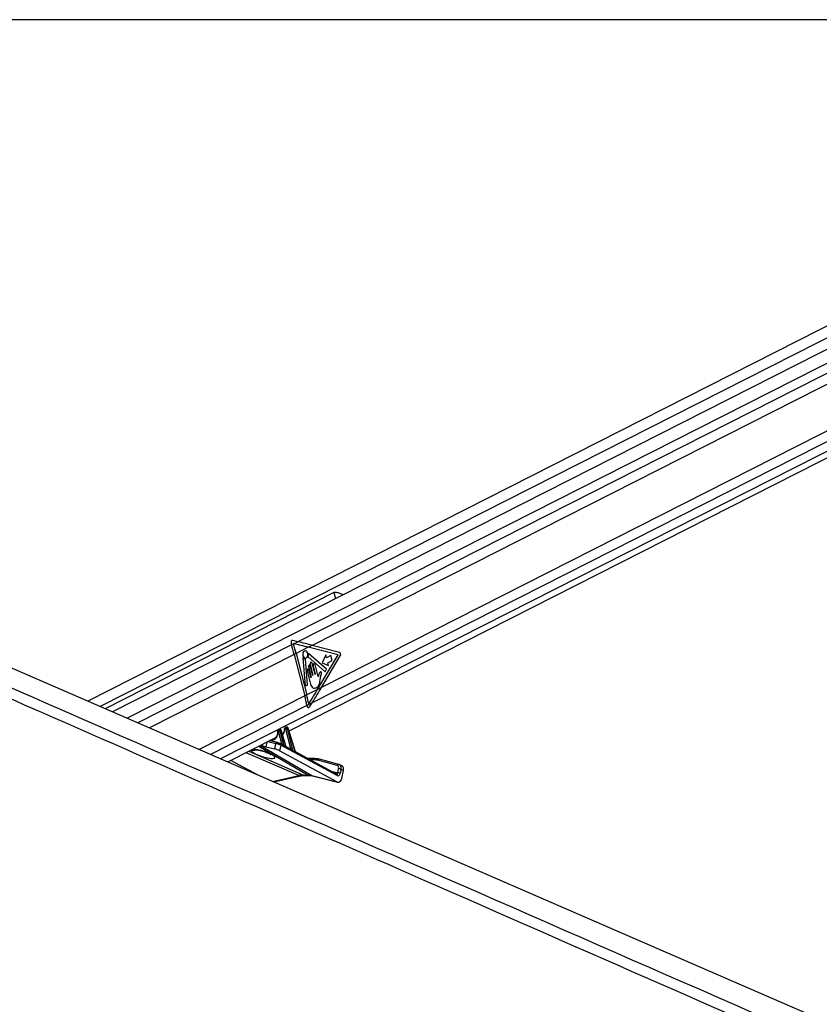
# Model space of a CAD drawing. Header units: millimetres. Extents: x 10 to 13239, y 20 to 10604.
# Tile 36 of 130: x 3136 to 3578, y 3236 to 3781. Entities that reach past the tile are written whole.
import ezdxf

# ---------------------------------------------------------------- set-up
doc = ezdxf.new("R2010")
doc.units = ezdxf.units.MM
doc.layers.add('COMPONENT_GEOMETRY', color=7, linetype='Continuous')
doc.styles.add('SLDTEXTSTYLE0', font='TXT', dxfattribs={"width": 0.75})
doc.dimstyles.new('SLDDIMSTYLE1', dxfattribs={"dimtxt": 75, "dimasz": 3.302, "dimexe": 0, "dimexo": 0.0625, "dimgap": 18.75, "dimtad": 0, "dimtih": 1, "dimtoh": 1, "dimdec": 1, "dimrnd": 1e-09, "dimzin": 12, "dimdsep": 46, "dimtxsty": 'SLDTEXTSTYLE0', "dimsah": 1, "dimcen": 0.09, "dimadec": 0, "dimazin": 3, "dimtfac": 1, "dimtdec": 1, "dimtofl": 0, "dimtmove": 0, "dimatfit": 3, "dimfxl": 1, "dimfrac": 2, "dimtolj": 1, "dimtzin": 12, "dimarcsym": 0})

# ---------------------------------------------------------------- blocks, each defined once
blk = doc.blocks.new('_D_5')
at = {"layer": 'COMPONENT_GEOMETRY', "color": 7}
for p, q in [((3876.96, 3780.57), (440.93, 3780.57)), ((444.1, 3780.57), (444.1, 2437.57)), ((294.05, 2422.34), (271.2, 2422.34)), ((271.2, 2422.34), (271.2, 2303.28)), ((594.15, 2422.34), (617.01, 2422.34)), ((617.01, 2422.34), (617.01, 2303.28)), ((271.2, 2303.28), (294.05, 2303.28)), ((617.01, 2303.28), (594.15, 2303.28)), ((444.1, 848.07), (444.1, 2191.06)), ((3787.57, 848.07), (440.93, 848.07))]:
    blk.add_line(p, q, dxfattribs=at)
for points in [[(444.1, 3780.57), (443.59, 3777.27), (444.61, 3777.27)], [(444.1, 848.07), (444.61, 851.37), (443.59, 851.37)]]:
    blk.add_solid(points, dxfattribs=at)
at = {"layer": 'COMPONENT_GEOMETRY', "color": 7, "char_height": 75, "attachment_point": 1, "style": 'SLDTEXTSTYLE0'}
for s, insert in [('9\'7.45"', (294.05, 2399.96)), ('2932.5mm', (197.96, 2287.74))]:
    blk.add_mtext(s, dxfattribs=dict(at, insert=insert))

msp = doc.modelspace()

# ---------------------------------------------------------------- linework, layer by layer
at = {"color": 7, "linetype": 'Continuous', "lineweight": 25}
for p, q in [((3860.76, 3752.49), (3173.21, 3403.41)), ((3867.7, 3743.12), (3186.9, 3397.46)), ((3284.61, 3386.93), (3875.13, 3686.74)), ((3309.43, 3463.46), (3182.88, 3399.21)), ((3285.71, 3435.37), (3285.97, 3434.49)), ((3287.05, 3435.04), (3285.97, 3434.49)), ((3289.47, 3436.27), (3286.62, 3436.97)), ((3286.99, 3435.25), (3287.05, 3435.04)), ((3287.31, 3435.17), (3286.99, 3435.25)), ((3287.31, 3435.17), (3287.05, 3435.04)), ((3289.47, 3436.27), (3287.31, 3435.17)), ((3297.36, 3434.27), (3295.2, 3433.18)), ((3312.41, 3430.4), (3297.36, 3434.27)), ((3288.53, 3429.79), (3287.45, 3429.24)), ((3287.45, 3429.24), (3293.28, 3406.26)), ((3295.2, 3433.18), (3288.53, 3429.79)), ((3288.53, 3429.79), (3294.36, 3406.81)), ((3311.72, 3428.93), (3295.2, 3433.18)), ((3305.31, 3421.13), (3295.5, 3429.57)), ((3300.38, 3409.87), (3311.72, 3428.93)), ((3302.53, 3410.96), (3312.91, 3428.42)), ((3304.89, 3428.94), (3302.83, 3424.56)), ((3305.28, 3427.38), (3304.89, 3428.94)), ((3307.72, 3428.62), (3305.28, 3427.38)), ((3308.43, 3425.82), (3307.72, 3428.62)), ((3292.18, 3427.13), (3293.49, 3411.94)), ((3294.85, 3412.17), (3293.61, 3426.55)), ((3295.18, 3427.89), (3304.62, 3419.52)), ((3296.23, 3423.78), (3297.79, 3417.65)), ((3297.64, 3417.57), (3296.32, 3422.8)), ((3298.93, 3418.23), (3297.37, 3424.36)), ((3297.87, 3423.02), (3299.07, 3418.3)), ((3300.7, 3416.96), (3299.01, 3423.6)), ((3302.83, 3424.56), (3306.39, 3423.03)), ((3306, 3424.58), (3308.43, 3425.82)), ((3306.39, 3423.03), (3306, 3424.58)), ((3294.56, 3420.2), (3296.43, 3412.85)), ((3295.32, 3422.29), (3296.75, 3416.67)), ((3296.61, 3416.59), (3295.56, 3420.71)), ((3301.77, 3414.93), (3302.15, 3417.34)), ((3304.62, 3419.52), (3305.31, 3421.13)), ((3293.49, 3411.94), (3294.85, 3412.17)), ((3294.36, 3406.81), (3293.28, 3406.26)), ((3300.38, 3409.87), (3294.36, 3406.81)), ((3302.53, 3410.96), (3300.38, 3409.87)), ((3297.34, 3402.46), (3294.47, 3401.01)), ((3294.47, 3401.01), (3294.55, 3400.65)), ((3295.96, 3400.28), (3297.34, 3402.46)), ((3278.58, 3386.97), (3278.44, 3386.97)), ((3278.98, 3387.8), (3278.5, 3387.55)), ((3279.14, 3387.84), (3278.66, 3387.59)), ((3278.66, 3387.59), (3278.8, 3387.59)), ((3278.8, 3387.59), (3279.28, 3387.84)), ((3280.57, 3379.77), (3278.81, 3386.74)), ((3279.28, 3387.84), (3279.14, 3387.84)), ((3279.4, 3387.87), (3279.26, 3387.87)), ((3279.99, 3387.16), (3279.49, 3386.91)), ((3279.49, 3386.91), (3281.49, 3378.99)), ((3282.73, 3378.3), (3279.99, 3387.16)), ((3282.94, 3378.17), (3280.12, 3387.29)), ((3280.83, 3385), (3281.11, 3385.15)), ((3282.58, 3388.05), (3282.27, 3388.05)), ((3282.85, 3388.9), (3282.33, 3388.63)), ((3283.01, 3388.94), (3282.49, 3388.67)), ((3282.49, 3388.67), (3282.8, 3388.67)), ((3282.8, 3388.67), (3283.32, 3388.94)), ((3285.5, 3377.13), (3282.81, 3387.82)), ((3283.32, 3388.94), (3283.01, 3388.94)), ((3283.44, 3388.97), (3283.13, 3388.97)), ((3284.03, 3388.26), (3283.49, 3387.98)), ((3283.49, 3387.98), (3286.47, 3376.19)), ((3288.03, 3375.3), (3284.03, 3388.26)), ((3288.21, 3375.27), (3284.16, 3388.39)), ((3250.73, 3369.73), (3277.33, 3383.23)), ((3278.15, 3380.46), (3273.94, 3381.51)), ((3276.62, 3376.95), (3277.24, 3379.82)), ((3278.15, 3380.46), (3278.28, 3380.41)), ((3279.96, 3379), (3279.29, 3375.9)), ((3279.72, 3379.84), (3279.61, 3379.88)), ((3280.73, 3379.29), (3279.72, 3379.84)), ((3311.1, 3362.18), (3279.96, 3379)), ((3271.68, 3378.18), (3276.62, 3376.95)), ((3311.07, 3358.73), (3279.29, 3375.9)), ((3285.47, 3376.73), (3283.02, 3378.06)), ((3288.21, 3375.27), (3288.21, 3375.27)), ((3310.85, 3363.02), (3288.22, 3375.25)), ((3267.13, 3362.6), (3252.39, 3370.57)), ((3298.66, 3371.61), (3294.95, 3371.61)), ((3311.26, 3367.69), (3300.43, 3370.63)), ((3312.19, 3368.32), (3301.36, 3371.26)), ((3312.48, 3368.19), (3312.19, 3368.32)), ((3312.29, 3368.29), (3312.19, 3368.32)), ((3313.87, 3367.52), (3312.54, 3368.19)), ((3311.49, 3363.72), (3311.97, 3365.93)), ((3313.35, 3365.64), (3312.88, 3363.43)), ((3314.68, 3364.97), (3313.35, 3365.64)), ((3313.74, 3360.6), (3314.68, 3364.97)), ((3276.06, 3358.72), (3290.99, 3362.04)), ((3292.59, 3362.47), (3294.76, 3362.47)), ((3293.3, 3362.3), (3295.47, 3362.3)), ((3297.15, 3362.2), (3311.07, 3358.73)), ((3297.54, 3362.05), (3311.45, 3358.58))]:
    msp.add_line(p, q, dxfattribs=at)
at = {"color": 8, "linetype": 'Continuous', "lineweight": 25}
for p, q in [((3866.66, 3748.92), (3180.17, 3400.39)), ((3865.32, 3734.18), (3195.1, 3393.9)), ((3865.07, 3728.5), (3289.47, 3436.27)), ((3865.07, 3722.51), (3297.36, 3434.27)), ((3867.12, 3697.61), (3302.53, 3410.96)), ((3869.4, 3692.91), (3297.34, 3402.46)), ((3872.33, 3689.11), (3246.71, 3371.47)), ((3309.43, 3463.46), (3310.28, 3460.11)), ((3285.97, 3434.49), (3200.98, 3391.34)), ((3287.45, 3429.24), (3207.35, 3388.58)), ((3293.28, 3406.26), (3234.88, 3376.61)), ((3294.47, 3401.01), (3241.1, 3373.91)), ((3272.2, 3380.63), (3271.68, 3378.18)), ((3277.24, 3379.82), (3272.8, 3380.93)), ((3274.12, 3381.6), (3278.13, 3380.46)), ((3278.2, 3380.44), (3280.57, 3379.77)), ((3289.96, 3362.2), (3260.83, 3374.85)), ((3262.33, 3375.61), (3292.59, 3362.47)), ((3294.76, 3362.47), (3267.76, 3378.37)), ((3268.31, 3376.18), (3268.22, 3376.32)), ((3268.8, 3378.9), (3297.15, 3362.2)), ((3283.86, 3377.6), (3285.5, 3377.13)), ((3298, 3370.95), (3296.18, 3370.95)), ((3312.42, 3368.22), (3312.29, 3368.29)), ((3307.89, 3364.62), (3311.49, 3363.72)), ((3275.46, 3358.98), (3289.96, 3362.2)), ((3297.15, 3362.2), (3297.54, 3362.05))]:
    msp.add_line(p, q, dxfattribs=at)
at = {"color": 7, "linetype": 'Continuous', "lineweight": 25, "flags": 128}
for points in [[(2724.92, 3598.19), (2856.72, 3540.93), (3186.13, 3397.79), (3597.9, 3218.88), (3829.87, 3118.09)], [(3293.06, 3431.11), (3292.58, 3430.7), (3292.24, 3430.06), (3292.1, 3429.29), (3292.19, 3428.5), (3292.48, 3427.82), (3292.93, 3427.35), (3293.48, 3427.15), (3294.03, 3427.27), (3294.52, 3427.68), (3294.85, 3428.32), (3294.99, 3429.09), (3294.9, 3429.88), (3294.61, 3430.56), (3294.16, 3431.04), (3293.62, 3431.23), (3293.06, 3431.11)], [(3295.5, 3429.57), (3295.46, 3429.59), (3295.43, 3429.6), (3295.39, 3429.59), (3295.35, 3429.57), (3295.32, 3429.54), (3295.3, 3429.49), (3295.29, 3429.44), (3295.28, 3429.38)], [(3292.42, 3427.31), (3292.38, 3427.34), (3292.34, 3427.36), (3292.3, 3427.36), (3292.26, 3427.34), (3292.22, 3427.3), (3292.2, 3427.25), (3292.19, 3427.19), (3292.18, 3427.13)], [(3296.32, 3422.8), (3296.21, 3423.05), (3296.05, 3423.22), (3295.84, 3423.29), (3295.64, 3423.25), (3295.46, 3423.1), (3295.34, 3422.87), (3295.29, 3422.58), (3295.32, 3422.29)], [(3297.37, 3424.36), (3297.25, 3424.64), (3297.06, 3424.84), (3296.83, 3424.92), (3296.6, 3424.87), (3296.39, 3424.7), (3296.25, 3424.43), (3296.2, 3424.11), (3296.23, 3423.78)], [(3299.01, 3423.6), (3298.89, 3423.88), (3298.7, 3424.08), (3298.47, 3424.16), (3298.23, 3424.11), (3298.03, 3423.94), (3297.89, 3423.67), (3297.83, 3423.35), (3297.87, 3423.02)], [(3295.56, 3420.71), (3295.46, 3420.96), (3295.29, 3421.14), (3295.09, 3421.21), (3294.88, 3421.16), (3294.71, 3421.01), (3294.58, 3420.78), (3294.53, 3420.49), (3294.56, 3420.2)], [(3297.79, 3417.65), (3297.79, 3417.61), (3297.78, 3417.57), (3297.77, 3417.53), (3297.74, 3417.51), (3297.71, 3417.5), (3297.68, 3417.51), (3297.66, 3417.54), (3297.64, 3417.57)], [(3299.07, 3418.3), (3299.07, 3418.26), (3299.07, 3418.22), (3299.05, 3418.18), (3299.02, 3418.16), (3298.99, 3418.15), (3298.96, 3418.16), (3298.94, 3418.19), (3298.93, 3418.23)], [(3296.75, 3416.67), (3296.75, 3416.62), (3296.75, 3416.58), (3296.73, 3416.55), (3296.7, 3416.53), (3296.67, 3416.52), (3296.65, 3416.53), (3296.62, 3416.56), (3296.61, 3416.59)], [(3279.26, 3387.87), (3279.21, 3387.86), (3279.14, 3387.84)], [(3279.4, 3387.87), (3279.35, 3387.86), (3279.28, 3387.84)], [(3283.01, 3388.94), (3283.08, 3388.96), (3283.13, 3388.97)], [(3283.32, 3388.94), (3283.39, 3388.96), (3283.44, 3388.97)], [(3298.9, 3371.56), (3298.76, 3371.6), (3298.66, 3371.61)]]:
    msp.add_lwpolyline(points, dxfattribs=at)
at = {"color": 8, "linetype": 'Continuous', "lineweight": 25, "flags": 128}
for points in [[(3278.15, 3386.87), (3278.15, 3386.86), (3278.16, 3386.83), (3278.2, 3386.81), (3278.25, 3386.78), (3278.31, 3386.77)], [(3280.12, 3387.29), (3280.12, 3387.28), (3280.12, 3387.26), (3280.09, 3387.23), (3280.05, 3387.19), (3279.99, 3387.16)], [(3282.14, 3387.88), (3282.07, 3387.91), (3282.02, 3387.94), (3281.99, 3387.98), (3281.97, 3388.02), (3281.97, 3388.04)], [(3284.03, 3388.26), (3284.09, 3388.29), (3284.13, 3388.33), (3284.16, 3388.36), (3284.16, 3388.38), (3284.16, 3388.39)], [(3292.59, 3362.47), (3293, 3362.33), (3293.3, 3362.3)], [(3294.76, 3362.47), (3295.17, 3362.33), (3295.46, 3362.3)]]:
    msp.add_lwpolyline(points, dxfattribs=at)
at = {"color": 7, "linetype": 'Continuous', "lineweight": 25}
for centre, radius, start, end in [((3178.9, 3401.67), 112, 14.2515, 17.0422), ((3179.93, 3402.2), 112.05, 14.2524, 17.0419), ((3295.36, 3428.06), 0.252, 160.1503, 223.3624), ((3291.92, 3429.19), 3.37, 341.9766, 3.3024), ((3311.77, 3429.18), 1.38, 326.3446, 62.2348), ((3293.61, 3428.23), 1.51, 217.5343, 264.7562), ((3293.44, 3426.56), 0.176, 357.7696, 77.2024), ((3188.62, 3379.68), 107.98, 11.394, 14.2525), ((3189.7, 3380.23), 107.98, 11.5583, 14.253), ((3278.98, 3387.13), 0.566, 125.0993, 196.4483), ((3279.12, 3387.13), 0.566, 125.0993, 196.4483), ((3278.64, 3388.92), 2.19, 274.5246, 293.1278), ((3282.81, 3388.21), 0.566, 125.104, 196.4435), ((3283.12, 3388.21), 0.566, 125.104, 196.4435), ((3282.64, 3389.99), 2.19, 274.5234, 293.1274), ((3281.7, 3378.92), 0.219, 161.3929, 209.0128), ((3282.94, 3378.23), 0.225, 161.7716, 206.1555), ((3286.7, 3376.12), 0.245, 162.717, 197.1552), ((3288.28, 3375.22), 0.255, 162.9783, 193.1134), ((3298.03, 3361.66), 9.29, 74.9987, 90.194), ((3298.93, 3361.78), 9.78, 74.999, 90.1922), ((3311.56, 3360.58), 3.14, 65.1335, 91.187), ((3312.03, 3362.79), 3.14, 65.1256, 91.1942)]:
    msp.add_arc(centre, radius, start, end, dxfattribs=at)
at = {"color": 8, "linetype": 'Continuous', "lineweight": 25}
for centre, radius, start, end in [((3278.05, 3379.63), 0.832, 83.1948, 166.8368), ((3279.3, 3379.27), 0.709, 338.2839, 54.0605), ((3280.24, 3379.74), 0.324, 302.2634, 5.6927), ((3280.29, 3379.72), 0.417, 307.3767, 356.2251), ((3264.8, 3380.18), 4.01, 254.8801, 288.3033), ((3285.2, 3377.1), 0.305, 292.5328, 6.9806), ((3285.22, 3377.09), 0.32, 293.1395, 4.0964), ((3298.77, 3370.84), 0.781, 97.8667, 172.1347), ((3301.25, 3370.43), 0.841, 82.3691, 166.1111), ((3312.08, 3367.49), 0.841, 82.3436, 166.1289), ((3310.44, 3362.45), 0.709, 338.2839, 54.0605), ((3290.69, 3363.47), 1.47, 239.8972, 281.0407)]:
    msp.add_arc(centre, radius, start, end, dxfattribs=at)
at = {"color": 7, "linetype": 'Continuous', "lineweight": 25}
for centre, major_axis, ratio, start_param, end_param in [((3286.52, 3435.78), (-0.12, 1.21), 0.720552, 6.033283, 8.128685), ((3238.63, 3433.18), (124.66, -25.73), 0.099796, 1.120501, 1.190315), ((3240.79, 3434.27), (124.66, -25.73), 0.099796, 1.120501, 1.190315), ((3243.81, 3409.87), (83.28, 118.68), 0.327713, 4.87263, 4.938417), ((3245.96, 3410.96), (83.28, 118.68), 0.327713, 4.868604, 4.938417), ((3295.36, 3401.06), (0.11, 1.22), 0.687565, 1.976308, 4.073806), ((3278.49, 3386.73), (-0.103, 0.228), 0.673111, 5.987747, 7.397853), ((3278.63, 3386.73), (-0.103, 0.228), 0.673111, 4.451858, 5.987747), ((3278.97, 3386.88), (-0.33, 0.674), 0.668218, 4.431387, 5.967276), ((3279.47, 3387.13), (-0.349, 0.664), 0.662657, 4.411724, 5.947614), ((3278.04, 3389.76), (-2.25, 5.02), 0.673724, 3.284505, 3.372492), ((3282.32, 3387.81), (-0.103, 0.228), 0.673111, 5.987747, 7.251981), ((3282.63, 3387.81), (-0.103, 0.228), 0.673111, 4.451858, 5.987747), ((3282.97, 3387.96), (-0.33, 0.674), 0.668218, 4.431387, 5.967276), ((3283.51, 3388.23), (-0.349, 0.664), 0.662657, 4.411724, 5.947614), ((3268.37, 3379.97), (4.71, -1.88), 0.125295, 4.906957, 5.540232), ((3274.25, 3387.83), (-2.25, 5.02), 0.673724, 3.17485, 3.520702), ((3278.57, 3379.13), (1.92, -0.59), 0.196947, 0.822531, 2.394484), ((3278.94, 3380.05), (0.942, -0.377), 0.125295, 0.826687, 2.39864), ((3281.05, 3379.34), (0.621, -0.448), 0.146215, 2.248168, 2.557703), ((3257.59, 3390.55), (37.2, -19.59), 0.027805, 0.843472, 0.887621), ((3270.26, 3374.18), (6.54, -2.07), 0.224044, 3.090728, 8.241573), ((3277.94, 3376.23), (1.88, -0.75), 0.125295, 0.826687, 2.39864), ((3257.76, 3390.56), (37.02, -19.59), 0.022315, 0.842179, 0.886328), ((3285.98, 3376.71), (0.621, -0.448), 0.146215, 2.472506, 2.557703), ((3257.59, 3390.55), (37.2, -19.59), 0.027805, 0.626744, 0.696578), ((3257.76, 3390.56), (37.02, -19.59), 0.022315, 0.625451, 0.695285), ((3311.2, 3365.51), (1.34, 2.68), 0.666983, 6.283091, 6.416675), ((3311.55, 3364.1), (-0.08, 2.04), 0.682392, 2.758736, 4.354283), ((3310.53, 3365.84), (0.89, 1.79), 0.666691, 5.080057, 6.416628), ((3312.53, 3364.84), (1.34, 2.68), 0.666691, 5.080057, 6.283044), ((3287.88, 3343.62), (9.3, 17.74), 0.688446, 0.339084, 0.515399), ((3290.05, 3343.62), (8.96, 17.91), 0.658734, 0.149545, 0.32586), ((3311.74, 3361.6), (-0.12, 3.06), 0.682392, 2.758736, 4.354283)]:
    msp.add_ellipse(centre, major_axis=major_axis, ratio=ratio, start_param=start_param, end_param=end_param, dxfattribs=at)
at = {"color": 8, "linetype": 'Continuous', "lineweight": 25}
for centre, major_axis, ratio, start_param, end_param in [((3273.92, 3387.68), (-2.47, 5.47), 0.673111, 2.767813, 4.25626), ((3278.83, 3386.88), (-0.33, 0.674), 0.668218, 5.967276, 6.289634), ((3279.33, 3387.13), (-0.349, 0.664), 0.662657, 5.947614, 6.27346), ((3277.7, 3389.6), (-2.47, 5.47), 0.673111, 3.367324, 4.110388), ((3282.66, 3387.96), (-0.33, 0.674), 0.668218, 5.967276, 6.293873), ((3283.2, 3388.23), (-0.349, 0.664), 0.662657, 5.947614, 6.27346), ((3311.2, 3365.51), (1.34, 2.68), 0.666983, 5.080104, 6.283091), ((3310.83, 3364.05), (-0.24, 1.05), 0.596541, 2.848417, 4.256822)]:
    msp.add_ellipse(centre, major_axis=major_axis, ratio=ratio, start_param=start_param, end_param=end_param, dxfattribs=at)
at = {"color": 7, "linetype": 'Continuous', "lineweight": 25}
for points, knots in [([(3850.33, 3088.79), (3849.87, 3088.99), (3686.18, 3160.77), (3451.93, 3263.5), (3167.92, 3388.22), (2996.79, 3463.46), (2869.08, 3519.75), (2764.56, 3565.94), (2710.42, 3590.02), (2683.35, 3602.07)], [0, 0, 0, 0, 0.001178, 0.420275, 0.601458, 0.730782, 0.860106, 0.930053, 1, 1, 1, 1]), ([(3314.46, 3462.23), (3314.45, 3462.23), (3314.03, 3462.41), (3312.95, 3462.85), (3311.58, 3463.36), (3310.46, 3463.62), (3309.81, 3463.62), (3309.52, 3463.5), (3309.43, 3463.46)], [0, 0, 0, 0, 0.0038243, 0.2717416, 0.5908959, 0.7848739, 0.9297404, 1, 1, 1, 1]), ([(3300.77, 3417.05), (3300.76, 3417.03), (3300.74, 3417), (3300.71, 3416.97), (3300.7, 3416.96), (3300.7, 3416.96)], [0, 0, 0, 0, 0.5138625, 0.9849697, 1, 1, 1, 1]), ([(3300.97, 3417.95), (3300.95, 3417.79), (3300.9, 3417.48), (3300.81, 3417.19), (3300.77, 3417.05)], [0, 0, 0, 0, 0.519178, 1, 1, 1, 1]), ([(3301.65, 3419.33), (3301.48, 3419.11), (3301.19, 3418.72), (3301.04, 3418.19), (3300.97, 3417.95)], [0, 0, 0, 0, 0.5468363, 1, 1, 1, 1]), ([(3302.15, 3417.34), (3302.24, 3417.73), (3302.35, 3418.22), (3302.5, 3418.8), (3302.49, 3419.12), (3302.41, 3419.37), (3302.3, 3419.51), (3302.14, 3419.61), (3301.89, 3419.58), (3301.73, 3419.41), (3301.65, 3419.33)], [0, 0, 0, 0, 0.36952, 0.462253, 0.557826, 0.653712, 0.70016, 0.746995, 0.872846, 1, 1, 1, 1]), ([(3296.43, 3412.85), (3296.57, 3412.41), (3296.83, 3411.55), (3297.66, 3410.71), (3298.63, 3410.5), (3299.59, 3410.79), (3300.47, 3411.38), (3301.21, 3412.31), (3301.58, 3413.6), (3301.71, 3414.49), (3301.77, 3414.93)], [0, 0, 0, 0, 0.1310594, 0.2510244, 0.3769196, 0.501359, 0.6271648, 0.750658, 0.8753622, 1, 1, 1, 1]), ([(3278.17, 3386.04), (3278.15, 3385.73), (3278.12, 3385.03), (3277.87, 3384.22), (3277.59, 3383.83), (3277.48, 3383.67)], [0, 0, 0, 0, 0.331868, 0.736141, 1, 1, 1, 1]), ([(3278.5, 3387.55), (3278.45, 3387.52), (3278.33, 3387.45), (3278.21, 3387.28), (3278.14, 3387.08), (3278.15, 3386.93), (3278.15, 3386.87)], [0, 0, 0, 0, 0.222809, 0.490093, 0.753643, 1, 1, 1, 1]), ([(3278.15, 3386.87), (3278.17, 3386.65), (3278.2, 3386.37), (3278.18, 3386.11), (3278.17, 3386.04)], [0, 0, 0, 0, 0.741828, 1, 1, 1, 1]), ([(3279.26, 3387.87), (3279.19, 3387.86), (3279.08, 3387.86), (3279, 3387.8), (3278.98, 3387.79)], [0, 0, 0, 0, 0.769247, 1, 1, 1, 1]), ([(3280.12, 3387.29), (3280.09, 3387.36), (3280.03, 3387.52), (3279.85, 3387.72), (3279.62, 3387.85), (3279.47, 3387.86), (3279.4, 3387.87)], [0, 0, 0, 0, 0.225055, 0.529891, 0.792728, 1, 1, 1, 1]), ([(3281.91, 3387.32), (3281.86, 3387.01), (3281.74, 3386.35), (3281.38, 3385.62), (3281.05, 3385.32), (3280.92, 3385.2)], [0, 0, 0, 0, 0.346528, 0.741848, 1, 1, 1, 1]), ([(3281.97, 3388.04), (3281.97, 3387.83), (3281.97, 3387.58), (3281.92, 3387.36), (3281.91, 3387.32)], [0, 0, 0, 0, 0.807834, 1, 1, 1, 1]), ([(3282.33, 3388.62), (3282.28, 3388.59), (3282.16, 3388.53), (3282.04, 3388.36), (3281.98, 3388.18), (3281.98, 3388.07), (3281.97, 3388.04)], [0, 0, 0, 0, 0.2466294, 0.5478299, 0.8447476, 1, 1, 1, 1]), ([(3283.13, 3388.97), (3283.06, 3388.96), (3282.95, 3388.96), (3282.87, 3388.9), (3282.85, 3388.89)], [0, 0, 0, 0, 0.7671886, 1, 1, 1, 1]), ([(3284.16, 3388.39), (3284.13, 3388.46), (3284.07, 3388.62), (3283.89, 3388.82), (3283.66, 3388.94), (3283.51, 3388.96), (3283.44, 3388.97)], [0, 0, 0, 0, 0.225046, 0.529871, 0.792753, 1, 1, 1, 1]), ([(3280.71, 3379.7), (3280.77, 3379.65), (3280.94, 3379.54), (3281.18, 3379.3), (3281.37, 3379.1), (3281.47, 3379.01), (3281.49, 3378.99)], [0, 0, 0, 0, 0.2052503, 0.5488199, 0.9209874, 1, 1, 1, 1]), ([(3281.51, 3378.82), (3281.48, 3378.83), (3281.35, 3378.9), (3281.1, 3379.06), (3280.86, 3379.23), (3280.73, 3379.29), (3280.73, 3379.29)], [0, 0, 0, 0, 0.104449, 0.571181, 0.986917, 1, 1, 1, 1]), ([(3263.75, 3376.32), (3263.79, 3376.36), (3263.91, 3376.51), (3264.45, 3376.67), (3265.54, 3376.71), (3266.88, 3376.58), (3267.82, 3376.39), (3268.22, 3376.32)], [0, 0, 0, 0, 0.094746, 0.32284, 0.566932, 0.82054, 1, 1, 1, 1]), ([(3266.02, 3376.45), (3266.01, 3376.45), (3265.99, 3376.45), (3266.13, 3376.46), (3266.44, 3376.45), (3267.05, 3376.4), (3267.71, 3376.31), (3268.16, 3376.21), (3268.31, 3376.17)], [0, 0, 0, 0, 0.0335707, 0.1785392, 0.3612416, 0.6039111, 0.8634953, 1, 1, 1, 1]), ([(3268.31, 3376.18), (3268.51, 3376.13), (3269.11, 3376), (3270.15, 3375.71), (3271.37, 3375.31), (3272.54, 3374.85), (3273.51, 3374.42), (3274.16, 3374.07), (3274.54, 3373.82), (3274.58, 3373.78), (3274.6, 3373.77)], [0, 0, 0, 0, 0.065883, 0.19914, 0.34507, 0.502281, 0.664143, 0.797731, 0.910617, 1, 1, 1, 1]), ([(3283.02, 3378.06), (3283.01, 3378.06), (3283, 3378.06), (3282.97, 3378.1), (3282.94, 3378.14), (3282.94, 3378.17), (3282.94, 3378.17)], [0, 0, 0, 0, 0.32007, 0.609907, 0.937798, 1, 1, 1, 1]), ([(3286.47, 3376.05), (3286.44, 3376.06), (3286.31, 3376.14), (3286.05, 3376.34), (3285.74, 3376.57), (3285.53, 3376.7), (3285.47, 3376.73)], [0, 0, 0, 0, 0.084184, 0.443867, 0.832336, 1, 1, 1, 1]), ([(3285.54, 3377.12), (3285.58, 3377.09), (3285.68, 3377.03), (3285.89, 3376.83), (3286.14, 3376.55), (3286.35, 3376.31), (3286.45, 3376.21), (3286.47, 3376.19)], [0, 0, 0, 0, 0.105268, 0.28024, 0.626123, 0.932917, 1, 1, 1, 1]), ([(3288.22, 3375.24), (3288.22, 3375.24), (3288.22, 3375.24), (3288.22, 3375.26), (3288.21, 3375.27)], [0, 0, 0, 0, 0.578306, 1, 1, 1, 1]), ([(3290.99, 3362.04), (3291.19, 3362.08), (3291.99, 3362.24), (3292.74, 3362.28), (3293.3, 3362.3)], [0, 0, 0, 0, 0.2505905, 1, 1, 1, 1]), ([(3295.47, 3362.3), (3295.65, 3362.3), (3296.38, 3362.29), (3297.04, 3362.15), (3297.54, 3362.05)], [0, 0, 0, 0, 0.250466, 1, 1, 1, 1])]:
    msp.add_open_spline(points, degree=3, knots=knots, dxfattribs=at)
at = {"color": 8, "linetype": 'Continuous', "lineweight": 25}
for points, knots in [([(2695.74, 3601.83), (2723.07, 3589.82), (2777.72, 3565.79), (2882.76, 3519.66), (3010.97, 3463.4), (3313.6, 3330.68), (3586.05, 3211.27), (3808.07, 3113.98), (3828.47, 3105.04)], [0, 0, 0, 0, 0.072098, 0.144195, 0.277812, 0.411429, 0.945911, 1, 1, 1, 1]), ([(3282.73, 3378.3), (3282.77, 3378.27), (3282.84, 3378.2), (3282.92, 3378.16), (3282.94, 3378.16), (3282.93, 3378.17), (3282.93, 3378.17)], [0, 0, 0, 0, 0.400284, 0.695555, 0.97004, 1, 1, 1, 1]), ([(3283.02, 3378.06), (3283.02, 3378.06), (3283.04, 3378.05), (3283.04, 3378.03), (3283, 3378.02), (3282.89, 3378.05), (3282.79, 3378.1), (3282.74, 3378.13)], [0, 0, 0, 0, 0.01171, 0.222418, 0.450212, 0.692702, 1, 1, 1, 1]), ([(3288.03, 3375.3), (3288.06, 3375.27), (3288.11, 3375.22), (3288.17, 3375.2), (3288.2, 3375.2), (3288.21, 3375.21), (3288.22, 3375.23), (3288.21, 3375.25), (3288.21, 3375.27)], [0, 0, 0, 0, 0.301268, 0.51608, 0.573113, 0.752521, 0.788716, 1, 1, 1, 1]), ([(3288.22, 3375.24), (3288.23, 3375.24), (3288.27, 3375.22), (3288.3, 3375.17), (3288.3, 3375.11), (3288.24, 3375.09), (3288.15, 3375.1), (3288.07, 3375.14), (3288.03, 3375.16)], [0, 0, 0, 0, 0.036565, 0.233625, 0.434493, 0.59477, 0.795317, 1, 1, 1, 1])]:
    msp.add_open_spline(points, degree=3, knots=knots, dxfattribs=at)

# ---------------------------------------------------------------- dimensions: what is measured, and where the dimension line sits
at = {"layer": 'COMPONENT_GEOMETRY', "color": 7}
dim = msp.add_linear_dim(base=(444.1, 3780.57), p1=(3788.84, 848.07), p2=(3878.23, 3780.57), angle=90, dimstyle='SLDDIMSTYLE1', dxfattribs=at)
dim.commit()
dim.dimension.update_dxf_attribs({"geometry": '_D_5', "text_midpoint": (444.1, 2314.32), "dimtype": 160})

doc.saveas('drawing.dxf')
